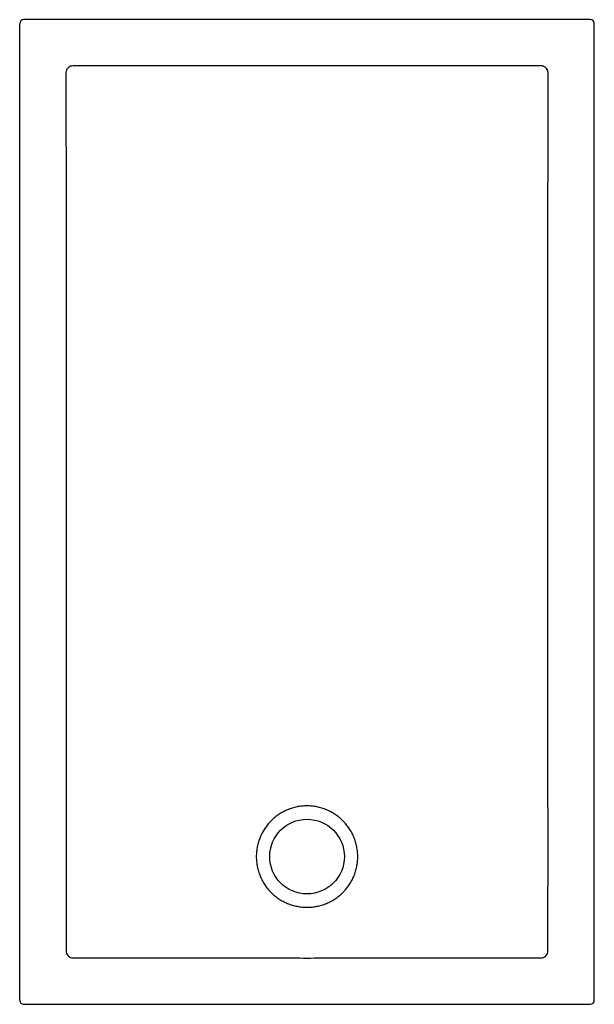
# Model space of a CAD drawing. Header units: millimetres. Extents: x 5547.85 to 5548.55, y 3445.57 to 3446.77.
import ezdxf

# ---------------------------------------------------------------- set-up
doc = ezdxf.new("R2010")
doc.units = ezdxf.units.MM
doc.layers.add('SANINDUSA', color=3, linetype='Continuous')

msp = doc.modelspace()

# ---------------------------------------------------------------- linework, layer by layer
at = {"layer": 'SANINDUSA'}
for p, q in [((5548.5444, 3446.7727), (5547.8544, 3446.7727)), ((5547.8494, 3446.7665), (5547.8494, 3446.7677)), ((5547.8494, 3446.7514), (5547.8494, 3446.7665)), ((5548.5494, 3445.5777), (5548.5494, 3446.7677)), ((5547.8494, 3445.594), (5547.8494, 3446.7514)), ((5547.9154, 3446.7164), (5547.9144, 3446.7164)), ((5548.4844, 3446.7164), (5548.4833, 3446.7164)), ((5547.9056, 3446.7077), (5547.9056, 3446.7066)), ((5548.4931, 3446.7066), (5548.4931, 3446.7077)), ((5548.4931, 3446.7046), (5548.4931, 3446.7066)), ((5547.906, 3445.6375), (5547.906, 3445.6374)), ((5548.4928, 3445.6375), (5548.4928, 3445.6406)), ((5548.4928, 3445.6374), (5548.4928, 3445.6375)), ((5547.9141, 3445.6293), (5547.9144, 3445.6293)), ((5547.9144, 3445.6293), (5547.9175, 3445.6292)), ((5548.4813, 3445.6292), (5548.4844, 3445.6293)), ((5548.4844, 3445.6293), (5548.4846, 3445.6293)), ((5547.8494, 3445.5788), (5547.8494, 3445.594)), ((5547.8494, 3445.5777), (5547.8494, 3445.5788)), ((5547.8544, 3445.5727), (5548.5444, 3445.5727))]:
    msp.add_line(p, q, dxfattribs=at)
msp.add_circle((5548.1994, 3445.7527), 0.0455, dxfattribs=at)
for centre, major_axis, ratio, start_param, end_param in [((5547.8544, 3446.7677), (0, -0.00501), 0.99863, 3.141593, 4.712389), ((5548.5444, 3446.7677), (0.00355, 0.00355), 0.997265, 5.499157, 7.067214), ((5547.8544, 3445.5777), (0, 0.00501), 0.99863, 1.570796, 3.141593), ((5548.5444, 3445.5777), (0.00355, -0.00355), 0.997265, 5.499157, 7.067214)]:
    msp.add_ellipse(centre, major_axis=major_axis, ratio=ratio, start_param=start_param, end_param=end_param, dxfattribs=at)
for points, knots in [([(5547.9144, 3446.7164), (5547.9134, 3446.7163), (5547.9114, 3446.7161), (5547.9088, 3446.7146), (5547.9068, 3446.7124), (5547.9058, 3446.7099), (5547.9057, 3446.7083), (5547.9056, 3446.7077)], [0, 0, 0, 0, 0.21538, 0.430748, 0.646409, 0.862183, 1, 1, 1, 1]), ([(5548.4931, 3446.7077), (5548.493, 3446.7087), (5548.4928, 3446.7106), (5548.4913, 3446.7132), (5548.4891, 3446.7152), (5548.4866, 3446.7163), (5548.485, 3446.7164), (5548.4844, 3446.7164)], [0, 0, 0, 0, 0.215385, 0.430755, 0.646422, 0.862195, 1, 1, 1, 1]), ([(5547.9056, 3446.7046), (5547.9056, 3446.7012), (5547.9057, 3446.6842), (5547.9058, 3446.6129), (5547.906, 3446.3278), (5547.9059, 3446.0341), (5547.9058, 3445.7728), (5547.9059, 3445.7067), (5547.906, 3445.6627), (5547.906, 3445.6406)], [0, 0, 0, 0, 0.009573, 0.047863, 0.201023, 0.813665, 0.875778, 0.937891, 1, 1, 1, 1]), ([(5548.493, 3445.7527), (5548.493, 3445.758), (5548.493, 3445.7847), (5548.4929, 3445.8967), (5548.4928, 3446.106), (5548.4928, 3446.3966), (5548.493, 3446.6019), (5548.4931, 3446.7046)], [0, 0, 0, 0, 0.016808, 0.084039, 0.352963, 0.676481, 1, 1, 1, 1]), ([(5548.1525, 3445.7929), (5548.1535, 3445.7941), (5548.156, 3445.7967), (5548.1601, 3445.8005), (5548.165, 3445.8041), (5548.1702, 3445.8072), (5548.1757, 3445.8098), (5548.1814, 3445.8119), (5548.1873, 3445.8134), (5548.1933, 3445.8143), (5548.1994, 3445.8146), (5548.2054, 3445.8143), (5548.2115, 3445.8134), (5548.2173, 3445.8119), (5548.2231, 3445.8098), (5548.2286, 3445.8072), (5548.2338, 3445.8041), (5548.2386, 3445.8005), (5548.2431, 3445.7964), (5548.2472, 3445.7919), (5548.2508, 3445.787), (5548.254, 3445.7818), (5548.2566, 3445.7764), (5548.2586, 3445.7706), (5548.2601, 3445.7647), (5548.261, 3445.7587), (5548.2613, 3445.7527), (5548.261, 3445.7466), (5548.2601, 3445.7406), (5548.2586, 3445.7347), (5548.2566, 3445.729), (5548.254, 3445.7235), (5548.2508, 3445.7183), (5548.2472, 3445.7134), (5548.2431, 3445.7089), (5548.2386, 3445.7048), (5548.2338, 3445.7012), (5548.2286, 3445.6981), (5548.2231, 3445.6955), (5548.2173, 3445.6934), (5548.2115, 3445.692), (5548.2054, 3445.6911), (5548.1994, 3445.6908), (5548.1933, 3445.6911), (5548.1873, 3445.692), (5548.1814, 3445.6934), (5548.1757, 3445.6955), (5548.1702, 3445.6981), (5548.165, 3445.7012), (5548.1601, 3445.7048), (5548.1556, 3445.7089), (5548.1515, 3445.7134), (5548.1479, 3445.7183), (5548.1448, 3445.7235), (5548.1422, 3445.729), (5548.1402, 3445.7347), (5548.1387, 3445.7406), (5548.1378, 3445.7466), (5548.1375, 3445.7527), (5548.1378, 3445.7587), (5548.1387, 3445.7647), (5548.1402, 3445.7706), (5548.1426, 3445.7775), (5548.1465, 3445.7852), (5548.1504, 3445.7905), (5548.1525, 3445.7929)], [0, 0, 0, 0, 0.01206, 0.027685, 0.043311, 0.058936, 0.074562, 0.090187, 0.105813, 0.121438, 0.137064, 0.152689, 0.168315, 0.18394, 0.199566, 0.215191, 0.230817, 0.246442, 0.262068, 0.277693, 0.293318, 0.308944, 0.324569, 0.340195, 0.35582, 0.371446, 0.387071, 0.402697, 0.418322, 0.433948, 0.449573, 0.465199, 0.480824, 0.49645, 0.512075, 0.527701, 0.543326, 0.558952, 0.574577, 0.590203, 0.605828, 0.621454, 0.637079, 0.652704, 0.66833, 0.683955, 0.699581, 0.715206, 0.730832, 0.746457, 0.762083, 0.777708, 0.793334, 0.808959, 0.824585, 0.84021, 0.855836, 0.871461, 0.887087, 0.902712, 0.918338, 0.933963, 0.949589, 0.974793, 1, 1, 1, 1]), ([(5548.4928, 3445.6406), (5548.4928, 3445.646), (5548.4928, 3445.6726), (5548.493, 3445.71), (5548.493, 3445.742), (5548.493, 3445.7527)], [0, 0, 0, 0, 0.142814, 0.714085, 1, 1, 1, 1]), ([(5547.906, 3445.6374), (5547.9061, 3445.6365), (5547.9063, 3445.6346), (5547.9079, 3445.6321), (5547.9101, 3445.6303), (5547.9123, 3445.6294), (5547.9137, 3445.6293), (5547.9141, 3445.6293)], [0, 0, 0, 0, 0.223356, 0.446677, 0.670769, 0.895016, 1, 1, 1, 1]), ([(5548.4846, 3445.6293), (5548.4856, 3445.6294), (5548.4874, 3445.6296), (5548.4899, 3445.6312), (5548.4918, 3445.6334), (5548.4926, 3445.6356), (5548.4928, 3445.637), (5548.4928, 3445.6374)], [0, 0, 0, 0, 0.223207, 0.446387, 0.670382, 0.89466, 1, 1, 1, 1]), ([(5547.9175, 3445.6292), (5547.9409, 3445.6293), (5547.9644, 3445.6293), (5548.0114, 3445.6292), (5548.0349, 3445.6292), (5548.0819, 3445.6292), (5548.1054, 3445.6292), (5548.1406, 3445.6292), (5548.1524, 3445.6292), (5548.1759, 3445.6292), (5548.1876, 3445.6291), (5548.2111, 3445.6291), (5548.2229, 3445.6292), (5548.2464, 3445.6292), (5548.2581, 3445.6292), (5548.2934, 3445.6292), (5548.3168, 3445.6292), (5548.3638, 3445.6292), (5548.3873, 3445.6292), (5548.4343, 3445.6293), (5548.4578, 3445.6293), (5548.4813, 3445.6292)], [0, 0, 0, 0, 0.125, 0.125, 0.25, 0.25, 0.375, 0.375, 0.4375, 0.4375, 0.5, 0.5, 0.5625, 0.5625, 0.625, 0.625, 0.75, 0.75, 0.875, 0.875, 1, 1, 1, 1])]:
    msp.add_open_spline(points, degree=3, knots=knots, dxfattribs=at)
for points in [[(5547.9175, 3446.7164), (5547.9168, 3446.7164), (5547.9161, 3446.7164), (5547.9154, 3446.7164)], [(5548.4813, 3446.7164), (5548.3873, 3446.7164), (5548.1994, 3446.7164), (5548.0114, 3446.7164), (5547.9175, 3446.7164)], [(5548.4833, 3446.7164), (5548.4827, 3446.7164), (5548.482, 3446.7164), (5548.4813, 3446.7164)], [(5547.9056, 3446.7066), (5547.9056, 3446.706), (5547.9056, 3446.7053), (5547.9056, 3446.7046)], [(5547.906, 3445.6406), (5547.906, 3445.6396), (5547.906, 3445.6386), (5547.906, 3445.6375)]]:
    msp.add_open_spline(points, degree=3, dxfattribs=at)

doc.saveas('drawing.dxf')
